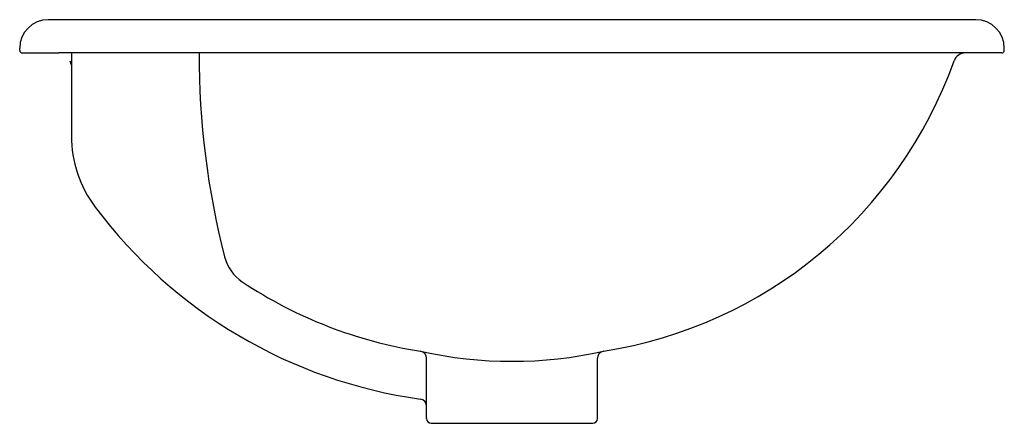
# Model space of a CAD drawing. Header units: millimetres. Extents: x -0.208 to 0.207, y -0.085 to 0.085.
import ezdxf

# ---------------------------------------------------------------- set-up
doc = ezdxf.new("R2010")
doc.units = ezdxf.units.MM
doc.layers.add('BLOCKS', color=3, linetype='Continuous')

msp = doc.modelspace()

# ---------------------------------------------------------------- linework, layer by layer
at = {"layer": 'BLOCKS'}
for p, q in [((0.1954742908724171, 0.0854941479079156), (-0.1955257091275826, 0.0854941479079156)), ((-0.207525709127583, 0.07249414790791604), (-0.207525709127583, 0.07349414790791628)), ((-0.2065257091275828, 0.07149414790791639), (-0.2010961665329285, 0.07149414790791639)), ((-0.2045257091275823, 0.07149414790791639), (-0.1910861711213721, 0.07149414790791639)), ((0.1910347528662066, 0.07149414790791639), (-0.1910861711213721, 0.07149414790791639)), ((-0.1857126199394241, 0.07149414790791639), (-0.1857126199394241, 0.03657283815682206)), ((0.2044742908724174, 0.07149414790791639), (0.1910347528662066, 0.07149414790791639)), ((0.2064742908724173, 0.07149414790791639), (0.1972365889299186, 0.07149414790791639)), ((0.2074742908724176, 0.07249414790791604), (0.2074742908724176, 0.07349414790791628)), ((-0.03602570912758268, -0.08250585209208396), (-0.03602570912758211, -0.05709337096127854)), ((0.03597429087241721, -0.08250585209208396), (0.03597429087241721, -0.05709337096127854)), ((-0.03402570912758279, -0.08450585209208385), (-0.02802570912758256, -0.08450585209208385)), ((-0.02802570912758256, -0.08450585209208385), (0.0279742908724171, -0.08450585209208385)), ((0.0279742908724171, -0.08450585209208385), (0.03397429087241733, -0.08450585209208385))]:
    msp.add_line(p, q, dxfattribs=at)
for centre, radius, start, end in [((-0.1955257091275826, 0.07349414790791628), 0.012, 90, 180), ((0.1954742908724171, 0.07349414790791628), 0.012, 0, 90), ((-0.2065257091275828, 0.07249414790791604), 0.001, 180, 270), ((0.2106354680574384, 0.07069227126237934), 0.3425410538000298, 179.8658724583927, 194.3827611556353), ((0.1910347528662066, 0.06649414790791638), 0.005, 90, 160.3753954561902), ((0.2064742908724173, 0.07249414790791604), 0.001, 270, 0), ((-0.009767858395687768, 0.1311464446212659), 0.1875, 199.6246045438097, 200.2200617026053), ((0.009716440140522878, 0.1311464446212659), 0.1875, 278.8347121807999, 340.3753954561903), ((-0.1357126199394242, 0.03657283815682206), 0.05, 180, 216.9033759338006), ((-0.009767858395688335, 0.1311464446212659), 0.2075, 216.9033759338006, 262.0104686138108), ((-0.103733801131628, -0.009923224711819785), 0.018, 194.3827611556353, 236.3325746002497), ((-0.009767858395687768, 0.1311464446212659), 0.1875, 236.3325746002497, 261.1652878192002), ((-0.03902570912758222, -0.05709337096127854), 0.003, 0, 81.16528781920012), ((-2.570912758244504e-05, 0.1177955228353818), 0.1761910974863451, 257.3652267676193, 282.6347732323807), ((0.03897429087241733, -0.05709337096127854), 0.003, 98.83471218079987, 180), ((-0.03902570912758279, -0.07731033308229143), 0.003, 0, 82.01046861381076), ((-0.03402570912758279, -0.08250585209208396), 0.002, 180, 270), ((0.03397429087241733, -0.08250585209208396), 0.002, 270, 0)]:
    msp.add_arc(centre, radius, start, end, dxfattribs=at)

doc.saveas('drawing.dxf')
